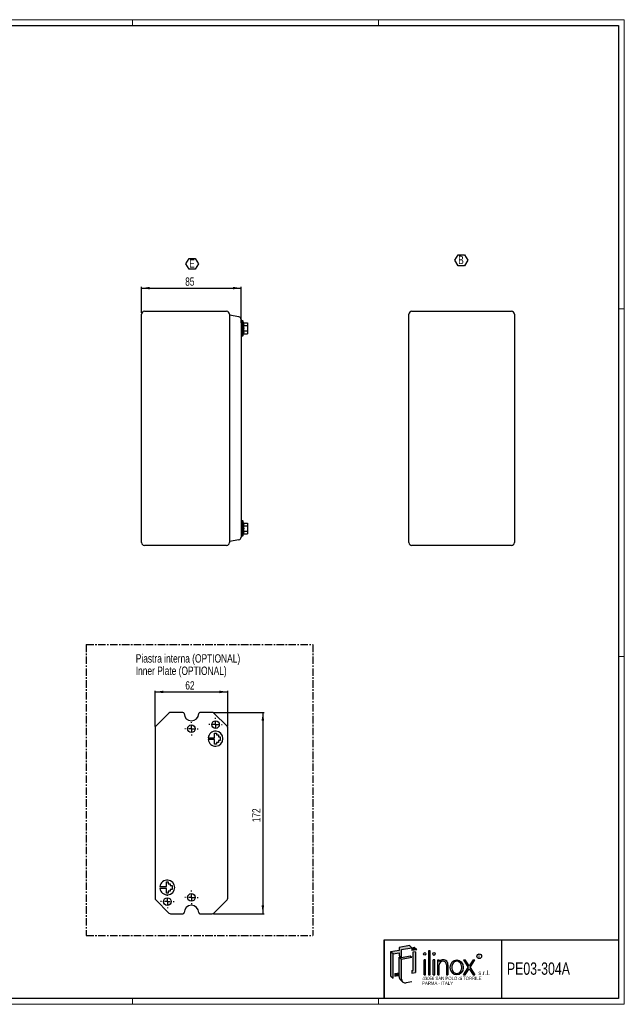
# Model space of a CAD drawing. Header units: millimetres. Extents: x 0 to 1189, y 0 to 841.
# Tile 3 of 3: x 673 to 1189, y 0 to 841. Entities that reach past the tile are written whole.
import ezdxf
from ezdxf.enums import TextEntityAlignment as Align

# ---------------------------------------------------------------- set-up
doc = ezdxf.new("R2010")
doc.units = ezdxf.units.MM
doc.linetypes.add('CENTER', pattern=[10.159999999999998, 6.35, -1.27, 1.27, -1.27])
doc.layers.add('SLD-0_0', color=7, linetype='Continuous')
doc.styles.add('SLDTEXTSTYLE0', font='TXT', dxfattribs={"width": 0.6328001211})
doc.styles.add('SLDTEXTSTYLE1', font='TXT', dxfattribs={"width": 0.8214676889})
doc.styles.add('SLDTEXTSTYLE2', font='TXT', dxfattribs={"width": 0.7720111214})
doc.styles.add('SLDTEXTSTYLE3', font='TXT', dxfattribs={"width": 0.7700328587})
doc.styles.add('SLDTEXTSTYLE4', font='TXT', dxfattribs={"width": 0.75})
doc.dimstyles.new('SLDDIMSTYLE0', dxfattribs={"dimtxt": 7.0555555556, "dimasz": 7.0555555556, "dimexe": 0, "dimexo": 0.0625, "dimgap": 1.7638888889, "dimtad": 1, "dimrnd": 1e-09, "dimzin": 12, "dimdsep": 46, "dimtxsty": 'SLDTEXTSTYLE4', "dimsah": 1, "dimcen": 0.09, "dimadec": 0, "dimazin": 3, "dimtfac": 1, "dimtofl": 0, "dimtmove": 0, "dimatfit": 3, "dimfxl": 1, "dimfrac": 2, "dimtolj": 1, "dimtzin": 12, "dimarcsym": 0})
doc.dimstyles.new('SLDDIMSTYLE2', dxfattribs={"dimtxt": 7.0555555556, "dimasz": 7.0555555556, "dimexe": 0, "dimexo": 0.0625, "dimgap": 1.7638888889, "dimtad": 1, "dimdec": 1, "dimrnd": 1e-09, "dimzin": 12, "dimdsep": 46, "dimtxsty": 'SLDTEXTSTYLE4', "dimsah": 1, "dimcen": 0.09, "dimadec": 0, "dimazin": 3, "dimtfac": 1, "dimtdec": 1, "dimtofl": 0, "dimtmove": 0, "dimatfit": 3, "dimfxl": 1, "dimfrac": 2, "dimtolj": 1, "dimtzin": 12, "dimarcsym": 0})

# ---------------------------------------------------------------- blocks, each defined once
blk = doc.blocks.new('SW_NOTE_0')
at = {"layer": 'SLD-0_0', "color": 0, "insert": (0, 3.3960948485), "char_height": 2.6345355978, "attachment_point": 1, "style": 'SLDTEXTSTYLE0'}
blk.add_mtext('R', dxfattribs=at)
blk = doc.blocks.new('SW_NOTE_0_1')
at = {"layer": 'SLD-0_0', "color": 0, "insert": (0, 4.8726760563), "char_height": 3.78, "attachment_point": 1, "style": 'SLDTEXTSTYLE1'}
blk.add_mtext('s.r.l.', dxfattribs=at)
blk = doc.blocks.new('SW_NOTE_0_3')
at = {"layer": 'SLD-0_0', "color": 0, "insert": (0, 3.6545070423), "char_height": 2.835, "attachment_point": 1, "style": 'SLDTEXTSTYLE2'}
blk.add_mtext('PARMA - ITALY', dxfattribs=at)
blk = doc.blocks.new('SW_NOTE_0_4')
at = {"layer": 'SLD-0_0', "color": 0, "insert": (0, 3.6545070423), "char_height": 2.835, "attachment_point": 1, "style": 'SLDTEXTSTYLE3'}
blk.add_mtext('43056 SAN POLO di TORRILE', dxfattribs=at)
blk = doc.blocks.new('ILINOX_1')
at = {"linetype": 'Continuous'}
for points in [[(12.56238813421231, 42.93049448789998), (17.68767981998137, 43.83422169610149), (17.68767981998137, 41.49485084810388), (19.06997814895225, 40.33496483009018), (19.83815426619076, 39.69038853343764), (19.83815426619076, 46.70850107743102), (28.59271034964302, 48.25216551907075), (26.44223590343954, 50.05662783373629), (17.68767981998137, 48.51296339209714), (17.68767981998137, 46.01787067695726), (10.41191368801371, 44.73495680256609)], [(10.41191368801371, 24.14849334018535), (12.5623881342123, 22.3440310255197), (12.56238813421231, 42.93049448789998), (10.41191368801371, 44.73495680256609)], [(28.59271034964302, 45.75707280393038), (32.83609695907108, 46.5052963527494), (30.68562251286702, 48.30975866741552), (28.59271034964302, 47.9407217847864)], [(31.64678478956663, 27.09661558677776), (31.64678478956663, 44.83252775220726), (29.49631034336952, 44.47994683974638), (29.49631034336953, 28.9010779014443), (28.59271034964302, 28.77953397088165), (28.59271034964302, 26.595884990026)], [(42.91513113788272, 24.96253889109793), (44.13251886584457, 24.96253889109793), (44.13251886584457, 45.730596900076), (42.91513113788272, 45.730596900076)], [(19.83815426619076, 39.69038853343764), (19.06997814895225, 40.33496483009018), (17.68767981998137, 40.09122833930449), (19.83815426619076, 38.28676602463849), (28.59271034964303, 39.83043046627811), (27.21041202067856, 40.99031648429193)], [(38.97076181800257, 24.96253889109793), (40.18814954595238, 24.96253889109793), (40.18814954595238, 37.95874071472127), (38.97076181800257, 37.95874071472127)], [(46.85950045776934, 24.96253889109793), (48.07688818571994, 24.96253889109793), (48.07688818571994, 37.95874071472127), (46.85950045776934, 37.95874071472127)], [(76.77883987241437, 31.47582477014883), (72.70793607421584, 24.96253889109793), (74.17893974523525, 24.96253889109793), (77.51434170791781, 30.29905077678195), (80.84974367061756, 24.96253889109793), (82.32074734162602, 24.96253889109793), (78.24984354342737, 31.47582477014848), (82.30176566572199, 37.95874071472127), (80.83076199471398, 37.95874071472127), (77.5143417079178, 32.65259876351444), (74.19792142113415, 37.95874071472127), (72.72691775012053, 37.95874071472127)], [(13.96601064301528, 24.01680319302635), (17.68767981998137, 24.67303388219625), (17.68767981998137, 26.85668286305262), (13.96601064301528, 26.20045217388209)]]:
    blk.add_hatch(color=7, dxfattribs=at).paths.add_polyline_path(points, flags=0)
h = blk.add_hatch(color=7, dxfattribs=at)
edge = h.paths.add_edge_path(flags=0)
edge.add_arc((23.11327345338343, 21.44942304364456), 3.275119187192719, 180, 229.9999999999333, ccw=False)
edge.add_line((19.83815426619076, 21.44942304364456), (19.83815426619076, 38.28676602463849))
edge.add_line((19.83815426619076, 38.28676602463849), (17.68767981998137, 40.09122833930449))
edge.add_line((17.68767981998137, 40.09122833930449), (17.68767981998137, 26.85668286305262))
edge.add_line((17.68767981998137, 26.85668286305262), (17.68767981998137, 24.67303388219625))
edge.add_line((17.68767981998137, 24.67303388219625), (17.68767981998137, 23.2538853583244))
edge.add_arc((20.96279900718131, 23.2538853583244), 3.275119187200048, 180, 230.000000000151)
edge.add_line((18.85759297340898, 20.74499850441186), (21.0080674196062, 18.94053618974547))
h = blk.add_hatch(color=7, dxfattribs=at)
edge = h.paths.add_edge_path(flags=0)
edge.add_arc((55.41255143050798, 33.95314528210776), 4.005804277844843, 356.7216528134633, 449.8209872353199)
edge.add_arc((55.41139036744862, 33.58153046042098), 4.377420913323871, 89.82098723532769, 140.7560060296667)
edge.add_line((52.02125750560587, 36.35079264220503), (52.02125750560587, 37.95874071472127))
edge.add_line((52.02125750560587, 37.95874071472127), (50.80386977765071, 37.95874071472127))
edge.add_line((50.80386977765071, 37.95874071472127), (50.80386977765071, 24.96253889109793))
edge.add_line((50.80386977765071, 24.96253889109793), (52.02125750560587, 24.96253889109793))
edge.add_line((52.02125750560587, 24.96253889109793), (52.02125750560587, 33.72407548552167))
edge.add_arc((55.10783500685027, 33.65397965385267), 3.087373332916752, 1.3009571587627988, 178.6990428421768, ccw=False)
edge.add_line((58.19441250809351, 33.72407548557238), (58.19441250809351, 24.96253889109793))
edge.add_line((58.19441250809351, 24.96253889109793), (59.41180020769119, 24.96253889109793))
edge.add_line((59.41180020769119, 24.96253889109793), (59.41180020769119, 33.72406640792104))
at = {"color": 7, "linetype": 'Continuous', "lineweight": 25}
for p, q in [((5.0034791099, 4.9186188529), (5.0034791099, 54.9186188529)), ((5.0034791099, 54.9186188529), (205.0034791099, 54.9186188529)), ((105.0034791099, 54.9186188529), (105.0034791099, 4.9186188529))]:
    blk.add_line(p, q, dxfattribs=at)
at = {"layer": 'SLD-0_0'}
for p, q in [((5.0034791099, 54.9186188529), (5.0034791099, 4.9186188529)), ((17.68767982, 43.8342216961), (17.68767982, 41.4948508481))]:
    blk.add_line(p, q, dxfattribs=at)
at = {"layer": 'SLD-0_0', "color": 7}
for p, q in [((17.68767982, 46.017870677), (10.411913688, 44.7349568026)), ((12.5623881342, 42.9304944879), (10.411913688, 44.7349568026)), ((10.411913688, 44.7349568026), (10.411913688, 24.1484933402)), ((12.5623881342, 42.9304944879), (17.68767982, 43.8342216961)), ((12.5623881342, 22.3440310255), (12.5623881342, 42.9304944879)), ((26.4422359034, 50.0566278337), (17.68767982, 48.5129633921)), ((17.68767982, 48.5129633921), (17.68767982, 46.017870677)), ((19.8381542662, 46.7085010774), (28.5927103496, 48.2521655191)), ((19.8381542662, 39.6903885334), (19.8381542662, 46.7085010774)), ((28.5927103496, 48.2521655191), (26.4422359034, 50.0566278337)), ((30.6856225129, 48.3097586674), (28.5927103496, 47.9407217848)), ((28.5927103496, 47.9407217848), (28.5927103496, 45.7570728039)), ((32.8360969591, 46.5052963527), (28.5927103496, 45.7570728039)), ((31.6467847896, 44.8325277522), (29.4963103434, 44.4799468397)), ((29.4963103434, 44.4799468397), (29.4963103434, 28.9010779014)), ((32.8360969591, 46.5052963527), (30.6856225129, 48.3097586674)), ((31.6467847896, 44.8325277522), (31.6467847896, 27.0966155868)), ((44.1325188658, 45.7305969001), (42.9151311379, 45.7305969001)), ((42.9151311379, 45.7305969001), (42.9151311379, 24.9625388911)), ((44.1325188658, 24.9625388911), (44.1325188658, 45.7305969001)), ((19.8381542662, 39.6903885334), (17.68767982, 41.4948508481)), ((19.069978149, 40.3349648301), (17.68767982, 40.0912283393)), ((19.8381542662, 38.2867660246), (17.68767982, 40.0912283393)), ((17.68767982, 23.2538853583), (17.68767982, 40.0912283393)), ((27.2104120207, 40.9903164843), (19.8381542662, 39.6903885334)), ((28.5927103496, 39.8304304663), (19.8381542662, 38.2867660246)), ((19.8381542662, 21.4494230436), (19.8381542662, 38.2867660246)), ((28.5927103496, 39.8304304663), (27.2104120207, 40.9903164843)), ((40.188149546, 37.9587407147), (38.970761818, 37.9587407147)), ((38.970761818, 24.9625388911), (38.970761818, 37.9587407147)), ((40.188149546, 24.9625388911), (40.188149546, 37.9587407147)), ((48.0768881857, 37.9587407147), (46.8595004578, 37.9587407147)), ((46.8595004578, 24.9625388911), (46.8595004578, 37.9587407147)), ((48.0768881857, 24.9625388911), (48.0768881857, 37.9587407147)), ((50.8038697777, 37.9587407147), (52.0212575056, 37.9587407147)), ((50.8038697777, 24.9625388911), (50.8038697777, 37.9587407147)), ((52.0212575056, 36.3507926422), (52.0212575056, 37.9587407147)), ((52.0212575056, 24.9625388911), (52.0212575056, 33.7240754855)), ((58.1944125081, 33.7240754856), (58.1944125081, 24.9625388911)), ((59.4118002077, 33.7240664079), (59.4118002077, 24.9625388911)), ((72.7269177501, 37.9587407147), (74.1979214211, 37.9587407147)), ((72.7269177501, 37.9587407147), (76.7788398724, 31.4758247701)), ((77.5143417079, 32.6525987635), (74.1979214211, 37.9587407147)), ((80.8307619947, 37.9587407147), (77.5143417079, 32.6525987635)), ((78.2498435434, 31.4758247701), (82.3017656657, 37.9587407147)), ((80.8307619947, 37.9587407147), (82.3017656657, 37.9587407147)), ((13.966010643, 26.2004521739), (17.68767982, 26.8566828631)), ((13.966010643, 26.2004521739), (13.966010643, 24.016803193)), ((28.5927103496, 28.7795339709), (29.4963103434, 28.9010779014)), ((28.5927103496, 28.7795339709), (28.5927103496, 26.59588499)), ((28.5927103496, 26.59588499), (31.6467847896, 27.0966155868)), ((72.7079360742, 24.9625388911), (76.7788398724, 31.4758247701)), ((74.1789397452, 24.9625388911), (77.5143417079, 30.2990507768)), ((77.5143417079, 30.2990507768), (80.8497436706, 24.9625388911)), ((78.2498435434, 31.4758247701), (82.3207473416, 24.9625388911)), ((10.411913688, 24.1484933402), (12.5623881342, 22.3440310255)), ((13.966010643, 24.016803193), (17.68767982, 24.6730338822)), ((18.8575929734, 20.7449985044), (21.0080674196, 18.9405361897)), ((28.5927103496, 19.0899524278), (23.6819919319, 18.2240602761)), ((38.970761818, 24.9625388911), (40.188149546, 24.9625388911)), ((42.9151311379, 24.9625388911), (44.1325188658, 24.9625388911)), ((46.8595004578, 24.9625388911), (48.0768881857, 24.9625388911)), ((50.8038697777, 24.9625388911), (52.0212575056, 24.9625388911)), ((58.1944125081, 24.9625388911), (59.4118002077, 24.9625388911)), ((72.7079360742, 24.9625388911), (74.1789397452, 24.9625388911)), ((80.8497436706, 24.9625388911), (82.3207473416, 24.9625388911))]:
    blk.add_line(p, q, dxfattribs=at)
blk.add_circle((86.1759450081, 40.925645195), 1.986733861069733, dxfattribs=at)
for centre, radius, start, end in [((55.4113903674, 33.5815304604), 4.377420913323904, 89.8209872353, 140.7560060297), ((55.1078350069, 33.6539796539), 3.087373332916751, 1.3009571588, 178.6990428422), ((55.4125514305, 33.9531452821), 4.005804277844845, 356.7216528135, 89.8209872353), ((20.9627990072, 23.2538853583), 3.275119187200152, 180, 230.0000000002), ((23.1132734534, 21.4494230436), 3.275119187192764, 180, 279.9999999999)]:
    blk.add_arc(centre, radius, start, end, dxfattribs=at)
for centre, major_axis, ratio in [((39.579455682, 42.9454298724), (0, 1.109731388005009), 0.8176290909), ((47.4681943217, 42.9454298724), (0, 1.233034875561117), 0.8176290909), ((66.9054482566, 31.4606398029), (0, 6.498100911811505), 0.8532216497)]:
    blk.add_ellipse(centre, major_axis=major_axis, ratio=ratio, dxfattribs=at)
for points, knots in [([(66.90544825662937, 36.71134071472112), (66.51653749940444, 36.71134071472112), (66.1274217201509, 36.64622045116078), (65.255528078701, 36.34594498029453), (64.77941694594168, 36.06418698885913), (63.92732585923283, 35.29277647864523), (63.55256352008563, 34.80285215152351), (62.9741960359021, 33.67504274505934), (62.77133090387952, 33.03786908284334), (62.57811426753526, 31.71293355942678), (62.5879379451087, 31.02601168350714), (62.8185006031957, 29.71066903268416), (63.03902612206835, 29.0830880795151), (63.64732569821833, 27.98180101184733), (64.0342956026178, 27.50876645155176), (64.90400368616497, 26.77432485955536), (65.3855503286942, 26.51250535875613), (66.37755019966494, 26.21258249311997), (66.8884643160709, 26.17319874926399), (67.39236045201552, 26.24407751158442)], [0, 0, 0, 0, 0.2858004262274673, 0.2858004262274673, 0.65770496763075, 0.65770496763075, 1.029609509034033, 1.029609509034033, 1.401514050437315, 1.401514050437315, 1.773418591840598, 1.773418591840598, 2.145323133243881, 2.145323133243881, 2.517227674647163, 2.517227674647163, 2.889132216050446, 2.889132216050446, 3.261036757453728, 3.261036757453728, 3.261036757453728, 3.261036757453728]), ([(67.39236045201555, 26.24407751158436), (67.9093532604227, 26.31679847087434), (68.42025569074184, 26.50645209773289), (69.36913885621, 27.11547107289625), (69.80609686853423, 27.53588705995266), (70.52723115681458, 28.56368245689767), (70.81025083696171, 29.17053129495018), (71.16357604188, 30.47840188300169), (71.23348646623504, 31.17847741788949), (71.14523844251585, 32.55623076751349), (70.98716542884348, 33.23295482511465), (70.47593060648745, 34.45303970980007), (70.1234333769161, 34.99551339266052), (69.29426930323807, 35.86997781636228), (68.81897500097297, 36.20194556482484), (67.86167798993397, 36.61296792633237), (67.38329073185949, 36.7113407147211), (66.9054482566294, 36.71134071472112)], [3.261036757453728, 3.261036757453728, 3.261036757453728, 3.261036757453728, 3.642607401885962, 3.642607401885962, 4.024178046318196, 4.024178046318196, 4.405748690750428, 4.405748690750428, 4.787319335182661, 4.787319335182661, 5.168889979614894, 5.168889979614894, 5.550460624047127, 5.550460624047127, 5.93203126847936, 5.93203126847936, 6.283185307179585, 6.283185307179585, 6.283185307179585, 6.283185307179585])]:
    blk.add_open_spline(points, degree=3, knots=knots, dxfattribs=at)
for name, p in [('SW_NOTE_0', (85.1119381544, 38.8364042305)), ('SW_NOTE_0_1', (85.3443093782, 23.8417130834)), ('SW_NOTE_0_4', (37.5766296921, 19.794521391)), ('SW_NOTE_0_3', (37.3214796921, 15.7097121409))]:
    blk.add_blockref(name, p, dxfattribs=at)
at = {"layer": 'SLD-0_0', "color": 7, "style": 'SLDTEXTSTYLE4', "width": 0.75}
blk.add_attdef('AUTOATTR0', text='', height=10.5, dxfattribs=at).set_placement((104.9135896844, 21.8705104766), align=Align.BOTTOM_LEFT)
blk = doc.blocks.new('SW_NOTE_0_5')
at = {"layer": 'SLD-0_0', "color": 0, "char_height": 7.14375, "attachment_point": 1, "style": 'SLDTEXTSTYLE4'}
for s, insert in [('Piastra interna (OPTIONAL)', (0, 9.208777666)), ('Inner Plate (OPTIONAL)', (0, -1.3162226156))]:
    blk.add_mtext(s, dxfattribs=dict(at, insert=insert))
blk = doc.blocks.new('_D_8')
at = {"layer": 'SLD-0_0'}
for p, q in [((776.788799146, 590.4459805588), (776.788799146, 612.6501150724)), ((776.788799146, 611.6501150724), (861.788799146, 611.6501150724)), ((861.788799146, 581.8874102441), (861.788799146, 612.6501150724))]:
    blk.add_line(p, q, dxfattribs=at)
for points in [[(776.788799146, 611.6501150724), (783.8443547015, 610.5646449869), (783.8443547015, 612.7355851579)], [(861.788799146, 611.6501150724), (854.7332435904, 612.7355851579), (854.7332435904, 610.5646449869)]]:
    blk.add_solid(points, dxfattribs=at)
at = {"layer": 'SLD-0_0', "insert": (814.0755273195, 620.7452036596), "char_height": 7.0555555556, "attachment_point": 1, "style": 'SLDTEXTSTYLE4'}
blk.add_mtext('85', dxfattribs=at)
blk = doc.blocks.new('SW_NOTE_0_9')
at = {"layer": 'SLD-0_0', "color": 0}
for p, q in [((-2.8355992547, 5.3303664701), (-0.1739314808, 9.9405102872)), ((-0.1739314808, 9.9405102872), (5.1494040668, 9.9405102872)), ((5.1494040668, 9.9405102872), (7.8110718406, 5.3303664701)), ((-0.1739314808, 0.720222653), (-2.8355992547, 5.3303664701)), ((5.1494040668, 0.720222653), (-0.1739314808, 0.720222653)), ((7.8110718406, 5.3303664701), (5.1494040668, 0.720222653))]:
    blk.add_line(p, q, dxfattribs=at)
at = {"layer": 'SLD-0_0', "color": 0, "insert": (0, 9.208777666), "char_height": 7.14375, "attachment_point": 1, "style": 'SLDTEXTSTYLE4'}
blk.add_mtext('E', dxfattribs=at)
blk = doc.blocks.new('SW_NOTE_0_10')
at = {"layer": 'SLD-0_0', "color": 0}
for p, q in [((-2.7838675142, 5.375797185), (-0.0382131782, 10.1314099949)), ((-0.0382131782, 10.1314099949), (5.4530954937, 10.1314099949)), ((5.4530954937, 10.1314099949), (8.1987498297, 5.375797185)), ((-0.0382131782, 0.6201843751), (-2.7838675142, 5.375797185)), ((5.4530954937, 0.6201843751), (-0.0382131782, 0.6201843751)), ((8.1987498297, 5.375797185), (5.4530954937, 0.6201843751))]:
    blk.add_line(p, q, dxfattribs=at)
at = {"layer": 'SLD-0_0', "color": 0, "insert": (0, 9.208777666), "char_height": 7.14375, "attachment_point": 1, "style": 'SLDTEXTSTYLE4'}
blk.add_mtext('B', dxfattribs=at)
blk = doc.blocks.new('_D_10')
at = {"layer": 'SLD-0_0'}
for p, q in [((788.3773360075, 237.0642154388), (788.3773360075, 267.7429877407)), ((788.3773360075, 266.7429877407), (850.3773360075, 266.7429877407)), ((850.3773360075, 237.0642154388), (850.3773360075, 267.7429877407))]:
    blk.add_line(p, q, dxfattribs=at)
for points in [[(788.3773360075, 266.7429877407), (795.4328915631, 265.6575176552), (795.4328915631, 267.8284578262)], [(850.3773360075, 266.7429877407), (843.321780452, 267.8284578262), (843.321780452, 265.6575176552)]]:
    blk.add_solid(points, dxfattribs=at)
at = {"layer": 'SLD-0_0', "insert": (814.164064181, 275.8380763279), "char_height": 7.0555555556, "attachment_point": 1, "style": 'SLDTEXTSTYLE4'}
blk.add_mtext('62', dxfattribs=at)
blk = doc.blocks.new('_D_11')
at = {"layer": 'SLD-0_0'}
for p, q in [((838.174540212, 249.2670112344), (881.3773360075, 249.2670112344)), ((880.3773360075, 249.2670112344), (880.3773360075, 77.2670112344)), ((838.174540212, 77.2670112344), (881.3773360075, 77.2670112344))]:
    blk.add_line(p, q, dxfattribs=at)
for points in [[(880.3773360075, 249.2670112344), (879.2918659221, 242.2114556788), (881.462806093, 242.2114556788)], [(880.3773360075, 77.2670112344), (881.462806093, 84.3225667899), (879.2918659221, 84.3225667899)]]:
    blk.add_solid(points, dxfattribs=at)
at = {"layer": 'SLD-0_0', "insert": (871.2822474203, 155.4471034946), "char_height": 7.0555555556, "attachment_point": 1, "rotation": 90.00000000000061, "style": 'SLDTEXTSTYLE4'}
blk.add_mtext('172', dxfattribs=at)
blk = doc.blocks.new('SW_CENTERMARKSYMBOL_3')
at = {"layer": 'SLD-0_0', "color": 0}
for p, q in [((-5, 0), (-5.75, 0)), ((0, 0), (-2.5, 0)), ((0, 5), (0, 5.75)), ((0, 0), (0, 2.5)), ((0, 0), (0, -2.5)), ((0, 0), (2.5, 0)), ((5, 0), (5.75, 0)), ((0, -5), (0, -5.75))]:
    blk.add_line(p, q, dxfattribs=at)
blk = doc.blocks.new('SW_CENTERMARKSYMBOL_4')
at = {"layer": 'SLD-0_0', "color": 0}
for p, q in [((-5, 0), (-5.75, 0)), ((0, 0), (-2.5, 0)), ((0, 5), (0, 5.75)), ((0, 0), (0, 2.5)), ((0, 0), (0, -2.5)), ((0, 0), (2.5, 0)), ((5, 0), (5.75, 0)), ((0, -5), (0, -5.75))]:
    blk.add_line(p, q, dxfattribs=at)
blk = doc.blocks.new('SW_CENTERMARKSYMBOL_5')
at = {"layer": 'SLD-0_0', "color": 0}
for p, q in [((-5, 0), (-5.75, 0)), ((0, 0), (-2.5, 0)), ((0, 5), (0, 5.75)), ((0, 0), (0, 2.5)), ((0, 0), (0, -2.5)), ((0, 0), (2.5, 0)), ((5, 0), (5.75, 0)), ((0, -5), (0, -5.75))]:
    blk.add_line(p, q, dxfattribs=at)
blk = doc.blocks.new('SW_CENTERMARKSYMBOL_6')
at = {"layer": 'SLD-0_0', "color": 0}
for p, q in [((-5, 0), (-5.75, 0)), ((0, 0), (-2.5, 0)), ((0, 5), (0, 5.75)), ((0, 0), (0, 2.5)), ((0, 0), (0, -2.5)), ((0, 0), (2.5, 0)), ((5, 0), (5.75, 0)), ((0, -5), (0, -5.75))]:
    blk.add_line(p, q, dxfattribs=at)

msp = doc.modelspace()

# ---------------------------------------------------------------- linework, layer by layer
at = {"color": 7, "linetype": 'Continuous', "lineweight": 18}
for p, q in [((1189.0034791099, 840.9186188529), (0.0034791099, 840.9186188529)), ((769.0034791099, 835.9186188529), (769.0034791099, 840.9186188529)), ((979.0034791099, 835.9186188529), (979.0034791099, 840.9186188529)), ((1189.0034791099, -0.0813811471), (1189.0034791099, 840.9186188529)), ((1184.0034791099, 593.9186188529), (1189.0034791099, 593.9186188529)), ((1184.0034791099, 296.9186188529), (1189.0034791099, 296.9186188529)), ((1184.0034791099, 4.9186188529), (5.0034791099, 4.9186188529)), ((769.0034791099, 4.9186188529), (769.0034791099, -0.0813811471)), ((979.0034791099, 4.9186188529), (979.0034791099, -0.0813811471)), ((0.0034791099, -0.0813811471), (1189.0034791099, -0.0813811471)), ((1189.0034791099, -0.0813811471), (979.0034791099, -0.0813811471))]:
    msp.add_line(p, q, dxfattribs=at)
at = {"color": 7, "linetype": 'Continuous', "lineweight": 25}
for p, q in [((5.0034791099, 835.9186188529), (1184.0034791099, 835.9186188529)), ((1184.0034791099, 835.9186188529), (1184.0034791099, 4.9186188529)), ((776.788799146, 394.2459805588), (776.788799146, 589.4459805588)), ((779.188799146, 591.8459805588), (849.388799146, 591.8459805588)), ((851.788799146, 589.4459805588), (851.788799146, 394.2459805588)), ((1005.139942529, 394.2459805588), (1005.139942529, 589.4459805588)), ((1007.539942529, 591.8459805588), (1092.739942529, 591.8459805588)), ((1095.139942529, 589.4459805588), (1095.139942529, 394.2459805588)), ((859.8055547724, 587.1074102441), (851.788799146, 588.5209805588)), ((862.388799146, 583.7709805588), (861.788799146, 583.7709805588)), ((861.788799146, 580.8874102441), (861.788799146, 402.8045508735)), ((862.388799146, 583.7709805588), (862.388799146, 577.3459805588)), ((863.388799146, 583.7459805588), (862.388799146, 583.7459805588)), ((863.8329016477, 581.9647827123), (863.388799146, 583.7459805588)), ((863.388799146, 583.7459805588), (863.388799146, 577.3459805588)), ((863.8329016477, 581.9647827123), (867.388799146, 581.9647827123)), ((867.388799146, 581.9647827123), (867.388799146, 579.6553816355)), ((862.388799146, 577.3459805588), (862.388799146, 570.9209805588)), ((863.388799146, 577.3459805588), (863.388799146, 570.9459805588)), ((863.388799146, 570.9459805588), (863.8329016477, 572.7271784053)), ((863.8329016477, 579.6553816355), (867.388799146, 579.6553816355)), ((863.8329016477, 575.036579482), (867.388799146, 575.036579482)), ((863.8329016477, 572.7271784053), (867.388799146, 572.7271784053)), ((867.388799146, 579.6553816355), (867.388799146, 575.036579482)), ((867.388799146, 575.036579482), (867.388799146, 572.7271784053)), ((861.788799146, 570.9209805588), (862.388799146, 570.9209805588)), ((862.388799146, 570.9459805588), (863.388799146, 570.9459805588)), ((862.388799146, 412.7709805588), (861.788799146, 412.7709805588)), ((862.388799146, 412.7709805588), (862.388799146, 406.3459805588)), ((863.388799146, 412.7459805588), (862.388799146, 412.7459805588)), ((863.8329016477, 410.9647827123), (863.388799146, 412.7459805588)), ((863.388799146, 412.7459805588), (863.388799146, 406.3459805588)), ((862.388799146, 406.3459805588), (862.388799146, 399.9209805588)), ((863.388799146, 406.3459805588), (863.388799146, 399.9459805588)), ((863.8329016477, 410.9647827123), (867.388799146, 410.9647827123)), ((863.8329016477, 408.6553816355), (867.388799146, 408.6553816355)), ((863.8329016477, 404.036579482), (867.388799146, 404.036579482)), ((867.388799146, 410.9647827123), (867.388799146, 408.6553816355)), ((867.388799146, 408.6553816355), (867.388799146, 404.036579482)), ((867.388799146, 404.036579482), (867.388799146, 401.7271784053)), ((859.8055547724, 396.5845508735), (851.788799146, 395.1709805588)), ((861.788799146, 399.9209805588), (862.388799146, 399.9209805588)), ((862.388799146, 399.9459805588), (863.388799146, 399.9459805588)), ((863.388799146, 399.9459805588), (863.8329016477, 401.7271784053)), ((863.8329016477, 401.7271784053), (867.388799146, 401.7271784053)), ((849.388799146, 391.8459805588), (779.188799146, 391.8459805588)), ((1092.739942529, 391.8459805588), (1007.539942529, 391.8459805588)), ((800.1659182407, 248.6812247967), (788.9631224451, 237.4784290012)), ((812.1273360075, 249.2670112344), (801.580131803, 249.2670112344)), ((837.174540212, 249.2670112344), (826.6273360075, 249.2670112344)), ((849.7915495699, 237.4784290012), (838.5887537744, 248.6812247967)), ((788.3773360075, 236.0642154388), (788.3773360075, 90.4698070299)), ((850.3773360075, 90.4698070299), (850.3773360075, 236.0642154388)), ((833.6481062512, 227.6371862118), (839.147510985, 227.6371862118)), ((839.147510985, 227.6371862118), (839.147510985, 231.6371862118)), ((839.147510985, 231.6371862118), (840.747510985, 231.6371862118)), ((840.747510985, 231.6371862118), (840.747510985, 230.0371862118)), ((840.747510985, 230.0371862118), (842.347510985, 230.0371862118)), ((842.347510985, 230.0371862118), (842.347510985, 228.4371862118)), ((842.347510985, 228.4371862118), (843.947510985, 228.4371862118)), ((843.947510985, 228.4371862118), (843.947510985, 225.2371862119)), ((839.147510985, 226.0371862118), (833.6481062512, 226.0371862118)), ((839.147510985, 222.0371862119), (839.147510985, 226.0371862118)), ((840.747510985, 222.0371862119), (839.147510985, 222.0371862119)), ((842.347510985, 223.6371862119), (840.747510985, 223.6371862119)), ((840.747510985, 223.6371862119), (840.747510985, 222.0371862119)), ((843.947510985, 225.2371862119), (842.347510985, 225.2371862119)), ((842.347510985, 225.2371862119), (842.347510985, 223.6371862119)), ((798.00716103, 100.4968362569), (798.00716103, 104.4968362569)), ((798.00716103, 104.4968362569), (799.60716103, 104.4968362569)), ((799.60716103, 104.4968362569), (799.60716103, 102.8968362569)), ((799.60716103, 102.8968362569), (801.20716103, 102.8968362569)), ((801.20716103, 102.8968362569), (801.20716103, 101.2968362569)), ((801.20716103, 101.2968362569), (802.80716103, 101.2968362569)), ((802.80716103, 101.2968362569), (802.80716103, 98.0968362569)), ((792.5077562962, 100.4968362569), (798.00716103, 100.4968362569)), ((798.00716103, 98.8968362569), (792.5077562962, 98.8968362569)), ((798.00716103, 94.8968362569), (798.00716103, 98.8968362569)), ((799.60716103, 94.8968362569), (798.00716103, 94.8968362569)), ((801.20716103, 96.4968362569), (799.60716103, 96.4968362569)), ((799.60716103, 96.4968362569), (799.60716103, 94.8968362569)), ((802.80716103, 98.0968362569), (801.20716103, 98.0968362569)), ((801.20716103, 98.0968362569), (801.20716103, 96.4968362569)), ((788.9631224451, 89.0555934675), (800.1659182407, 77.852797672)), ((838.5887537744, 77.852797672), (849.7915495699, 89.0555934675)), ((801.580131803, 77.2670112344), (812.1273360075, 77.2670112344)), ((826.6273360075, 77.2670112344), (837.174540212, 77.2670112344)), ((1184.0034791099, 4.9186188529), (5.0034791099, 4.9186188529))]:
    msp.add_line(p, q, dxfattribs=at)
for centre, radius in [((819.3773360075, 235.2670112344), 3.249999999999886), ((839.947510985, 238.8371862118), 3.25), ((819.3773360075, 91.2670112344), 3.249999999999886), ((798.80716103, 87.6968362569), 3.25)]:
    msp.add_circle(centre, radius, dxfattribs=at)
for centre, radius, start, end in [((779.188799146, 589.4459805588), 2.399999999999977, 90, 180), ((849.388799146, 589.4459805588), 2.399999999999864, 0, 90), ((1007.539942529, 589.4459805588), 2.399999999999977, 90, 180), ((1092.739942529, 589.4459805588), 2.400000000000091, 0, 90), ((859.388799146, 584.7438716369), 2.399999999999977, 0, 80), ((859.388799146, 398.9480894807), 2.400000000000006, 280, 360), ((779.188799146, 394.2459805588), 2.399999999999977, 180, 270), ((849.388799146, 394.2459805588), 2.39999999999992, 270, 0), ((1007.539942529, 394.2459805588), 2.399999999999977, 180, 270), ((1092.739942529, 394.2459805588), 2.400000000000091, 270, 0), ((801.580131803, 247.2670112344), 2.000000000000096, 90, 135), ((812.1273360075, 248.2670112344), 1, 0, 90), ((819.3773360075, 248.2670112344), 6.25, 180, 0), ((826.6273360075, 248.2670112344), 1, 90, 180), ((837.174540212, 247.2670112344), 2.000000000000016, 45, 90), ((790.3773360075, 236.0642154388), 2.000000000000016, 135, 180), ((848.3773360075, 236.0642154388), 2.000000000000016, 0, 45), ((839.947510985, 226.8371862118), 6.349999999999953, 187.2375986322, 172.7624013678), ((798.80716103, 99.6968362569), 6.349999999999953, 187.2375986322, 172.7624013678), ((790.3773360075, 90.4698070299), 2, 180, 225), ((819.3773360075, 78.2670112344), 6.25, 0, 180), ((848.3773360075, 90.4698070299), 2, 315, 0), ((801.580131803, 79.2670112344), 2.000000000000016, 225, 270), ((812.1273360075, 78.2670112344), 1.000000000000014, 270, 0), ((826.6273360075, 78.2670112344), 1, 180, 270), ((837.174540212, 79.2670112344), 2.000000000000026, 270, 315)]:
    msp.add_arc(centre, radius, start, end, dxfattribs=at)
for points, knots in [([(861.7887991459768, 584.743871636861), (861.7887991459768, 584.743871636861), (861.7887991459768, 584.7185084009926), (861.7887991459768, 584.6194807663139), (861.7887991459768, 584.5447986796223), (861.7887991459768, 584.3502063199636), (861.7887991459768, 584.2314814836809), (861.7887991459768, 583.9512280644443), (861.7887991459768, 583.7885199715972), (861.7887991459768, 583.4333821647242), (861.7887991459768, 583.2396831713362), (861.7887991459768, 582.819369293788), (861.7887991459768, 582.5956207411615), (861.7887991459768, 582.133020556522), (861.7887991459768, 581.8910534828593), (861.7887991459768, 581.3934542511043), (861.7887991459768, 581.1418525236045), (861.7887991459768, 580.8874102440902)], [0, 0, 0, 0, 0.125, 0.125, 0.25, 0.25, 0.375, 0.375, 0.5, 0.5, 0.625, 0.625, 0.75, 0.75, 0.875, 0.875, 1, 1, 1, 1]), ([(863.832901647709, 579.6553816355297), (863.9276528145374, 578.8953292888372), (863.986521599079, 578.1309871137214), (863.9878393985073, 576.5883844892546), (863.9289928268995, 575.8073808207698), (863.832901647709, 575.0365794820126)], [0, 0, 0, 0, 0.5, 0.5, 1, 1, 1, 1]), ([(863.832901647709, 408.6553816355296), (863.9276528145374, 407.8953292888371), (863.986521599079, 407.1309871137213), (863.9878393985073, 405.5883844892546), (863.9289928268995, 404.8073808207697), (863.832901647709, 404.0365794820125)], [0, 0, 0, 0, 0.5, 0.5, 1, 1, 1, 1]), ([(861.7887991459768, 402.8045508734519), (861.7887991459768, 402.5501085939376), (861.7887991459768, 402.2985068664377), (861.7887991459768, 401.8009076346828), (861.7887991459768, 401.5589405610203), (861.7887991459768, 401.0963403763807), (861.7887991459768, 400.8725918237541), (861.7887991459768, 400.4522779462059), (861.7887991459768, 400.2585789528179), (861.7887991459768, 399.9034411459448), (861.7887991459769, 399.7407330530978), (861.7887991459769, 399.4604796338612), (861.7887991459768, 399.3417547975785), (861.7887991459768, 399.1471624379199), (861.7887991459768, 399.0724803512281), (861.7887991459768, 398.9734527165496), (861.7887991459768, 398.9480894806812), (861.7887991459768, 398.9480894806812)], [0, 0, 0, 0, 0.125, 0.125, 0.25, 0.25, 0.375, 0.375, 0.5, 0.5, 0.625, 0.625, 0.75, 0.75, 0.875, 0.875, 1, 1, 1, 1])]:
    msp.add_open_spline(points, degree=3, knots=knots, dxfattribs=at)
for points in [[(863.8329016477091, 581.9647827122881), (863.9288680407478, 581.5798825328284), (864.0455046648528, 580.8100821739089), (863.9288680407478, 580.0402818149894), (863.8329016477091, 579.6553816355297)], [(863.8329016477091, 575.0365794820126), (863.9288680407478, 574.6516793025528), (864.045504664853, 573.8818789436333), (863.9288680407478, 573.1120785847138), (863.8329016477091, 572.7271784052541)], [(863.8329016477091, 410.9647827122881), (863.9288680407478, 410.5798825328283), (864.0455046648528, 409.8100821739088), (863.9288680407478, 409.0402818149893), (863.8329016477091, 408.6553816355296)], [(863.8329016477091, 404.0365794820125), (863.9288680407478, 403.6516793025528), (864.045504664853, 402.8818789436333), (863.9288680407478, 402.1120785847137), (863.8329016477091, 401.7271784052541)]]:
    msp.add_open_spline(points, degree=3, dxfattribs=at)
at = {"layer": 'SLD-0_0', "linetype": 'CENTER'}
for p, q in [((729.593484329, 307.1524132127), (922.9338232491, 307.1524132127)), ((729.593484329, 307.1524132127), (729.593484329, 58.6829013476)), ((922.9338232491, 307.1524132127), (922.9338232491, 58.6829013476)), ((729.593484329, 58.6829013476), (922.9338232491, 58.6829013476))]:
    msp.add_line(p, q, dxfattribs=at)

# ---------------------------------------------------------------- block references
at = {"color": 7, "linetype": 'Continuous'}
ref = msp.add_blockref('ILINOX_1', (979, 0), dxfattribs=at)
ref.add_attrib('AUTOATTR0', '     PE03-304A', dxfattribs={"layer": 'SLD-0_0', "color": 7, "height": 10.5, "style": 'SLDTEXTSTYLE4', "width": 0.75}).set_placement((1074.1062973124, 22.0184926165), align=Align.BOTTOM_LEFT)
at = {"layer": 'SLD-0_0'}
for name, p in [('SW_NOTE_0_10', (1047.124585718, 630.0509441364)), ('SW_NOTE_0_9', (817.5010654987, 627.0728586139)), ('SW_NOTE_0_5', (771.8321491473, 289.710782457)), ('SW_CENTERMARKSYMBOL_5', (839.947510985, 238.8371862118)), ('SW_CENTERMARKSYMBOL_3', (819.3773360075, 235.2670112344)), ('SW_CENTERMARKSYMBOL_6', (798.80716103, 87.6968362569)), ('SW_CENTERMARKSYMBOL_4', (819.3773360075, 91.2670112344))]:
    msp.add_blockref(name, p, dxfattribs=at)

# ---------------------------------------------------------------- dimensions: what is measured, and where the dimension line sits
for base, p1, p2, dimstyle, picture, middle in [((861.788799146, 611.6501150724), (776.788799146, 589.4459805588), (861.788799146, 580.8874102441), 'SLDDIMSTYLE2', '_D_8', (819.288799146, 611.6501150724)), ((850.3773360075, 266.7429877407), (788.3773360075, 236.0642154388), (850.3773360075, 236.0642154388), 'SLDDIMSTYLE0', '_D_10', (819.3773360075, 266.7429877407))]:
    dim = msp.add_linear_dim(base=base, p1=p1, p2=p2, dimstyle=dimstyle, dxfattribs=at)
    dim.commit()
    dim.dimension.update_dxf_attribs({"geometry": picture, "text_midpoint": middle, "dimtype": 160})
dim = msp.add_linear_dim(base=(880.3773360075, 77.2670112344), p1=(837.174540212, 249.2670112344), p2=(837.174540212, 77.2670112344), angle=90, dimstyle='SLDDIMSTYLE0', dxfattribs=at)
dim.commit()
dim.dimension.update_dxf_attribs({"geometry": '_D_11', "text_midpoint": (880.3773360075, 163.2670112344), "dimtype": 160})

doc.saveas('drawing.dxf')
